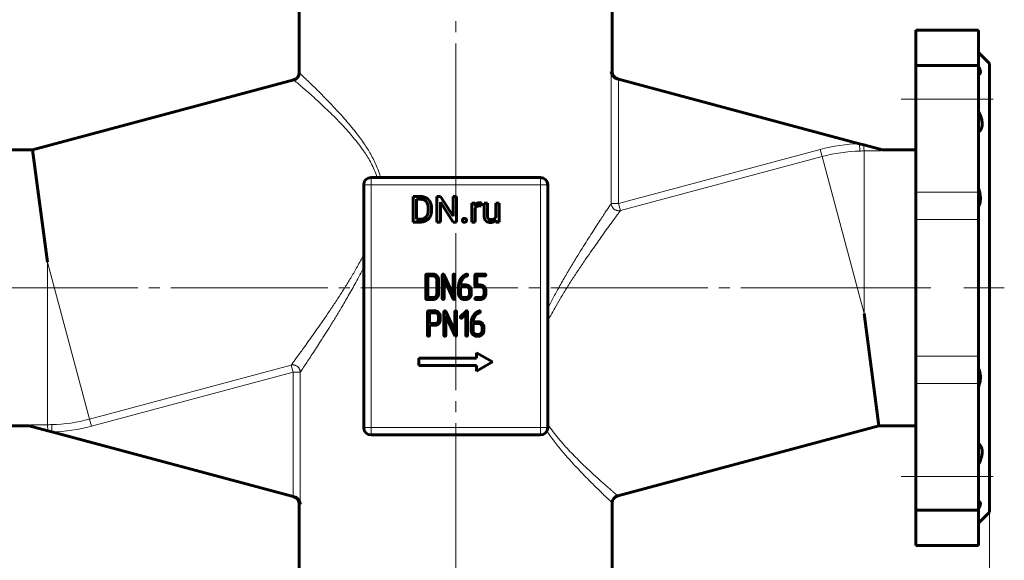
# Model space of a CAD drawing. Header units: millimetres. Extents: x 0 to 594, y 0 to 420.
# Tile 3 of 20: x 86 to 219, y 152 to 226. Entities that reach past the tile are written whole.
import ezdxf

# ---------------------------------------------------------------- set-up
doc = ezdxf.new("R2010")
doc.units = ezdxf.units.MM
for name, pattern in [('K5LT_AXLED', [25.807274, 21.307274, -1.5, 1.5, -1.5]), ('K5LT_BASIC', [0]), ('K5LT_THIN', [0])]:
    doc.linetypes.add(name, pattern=pattern)
doc.layers.add('Системный слой', color=7, linetype='Continuous')
doc.layers.add('Системный слой (1)', color=7, linetype='Continuous', true_color=0x6c6c6c)
doc.styles.add('KDIMTEXTSTYLE', font='txt', dxfattribs={"width": 0.96, "oblique": 15, "height": 5})
doc.styles.add('KTEXTSTYLE', font='txt', dxfattribs={"width": 0.96, "height": 5})
doc.dimstyles.new('KDIMSTYLE (0.50)', dxfattribs={"dimtxt": 5, "dimasz": 1, "dimexe": 2, "dimexo": 0, "dimgap": 1, "dimtad": 1, "dimlfac": 2, "dimtxsty": 'KDIMTEXTSTYLE', "dimsah": 1, "dimcen": 0, "dimdle": 1, "dimadec": 0, "dimazin": 0, "dimtfac": 0.667, "dimtmove": 0, "dimatfit": 3, "dimfxl": 1, "dimtvp": 1, "dimtolj": 1, "dimtzin": 0, "dimarcsym": 0})

# ---------------------------------------------------------------- blocks, each defined once
blk = doc.blocks.new('U3')
at = {"layer": 'Системный слой (1)', "color": 143, "linetype": 'K5LT_BASIC', "lineweight": 60, "true_color": 0x33acca}
for p, q in [((123.48, 218.62), (123.48, 233.39)), ((123.48, 133.29), (123.48, 160.04))]:
    blk.add_line(p, q, dxfattribs=at)
blk = doc.blocks.new('U4')
at = {"layer": 'Системный слой (1)', "color": 143, "linetype": 'K5LT_BASIC', "lineweight": 60, "true_color": 0x33acca}
for p, q in [((165.98, 218.75), (165.98, 233.39)), ((165.98, 133.29), (165.98, 160.17))]:
    blk.add_line(p, q, dxfattribs=at)
blk = doc.blocks.new('D3')
at = {"layer": 'Системный слой (1)'}
for points in [[(62.1, 184.39), (61.44, 189.39), (60.78, 184.39), (61.44, 184.89)], [(61.44, 106.89), (62.1, 111.89), (61.44, 111.39), (60.78, 111.89)]]:
    blk.add_hatch(color=7, dxfattribs=at).paths.add_polyline_path(points)
at = {"layer": 'Системный слой (1)', "color": 7, "linetype": 'K5LT_THIN', "lineweight": 18, "true_color": 0xffffff}
for p, q in [((72.23, 189.39), (59.44, 189.39)), ((60.78, 184.39), (61.44, 189.39)), ((61.44, 189.39), (62.1, 184.39)), ((61.44, 106.89), (61.44, 189.39)), ((61.44, 184.89), (60.78, 184.39)), ((62.1, 184.39), (61.44, 184.89)), ((61.44, 106.89), (60.78, 111.89)), ((60.78, 111.89), (61.44, 111.39)), ((61.44, 111.39), (62.1, 111.89)), ((62.1, 111.89), (61.44, 106.89)), ((98.48, 106.89), (59.44, 106.89))]:
    blk.add_line(p, q, dxfattribs=at)
blk.add_wipeout([(60.44, 143.13), (53.06, 143.13), (53.06, 152.75), (60.44, 152.75)]).dxf.layer = 'Системный слой (1)'
at = {"layer": 'Системный слой (1)', "color": 7, "insert": (53.86, 143.13), "char_height": 5, "attachment_point": 1, "rotation": 90, "style": 'KTEXTSTYLE'}
blk.add_mtext('\\fArial|b0|c204|p34;\\H5.0;\\W1.000;\\Q15;\\fGOST Type AU|b0|i0|c204|p34;\\Q15;\\W0.960;165', dxfattribs=at)
blk = doc.blocks.new('KDIMARROW_01')
at = {"layer": 'Системный слой'}
blk.add_hatch(color=0, dxfattribs=at).paths.add_polyline_path([(0, 0), (-5, 0.66), (-4.5, 0), (-5, -0.66)])
at = {"layer": 'Системный слой', "color": 0, "linetype": 'K5LT_THIN', "lineweight": 18}
for p, q in [((-4.5, 0), (-5, 0.66)), ((-5, 0.66), (0, 0)), ((0, 0), (-5, -0.66)), ((-5, -0.66), (-4.5, 0))]:
    blk.add_line(p, q, dxfattribs=at)
at = {"layer": 'Системный слой (1)', "color": 0, "linetype": 'K5LT_THIN', "lineweight": 18}
blk.add_line((327.78, 189.39), (327.28, 189.39), dxfattribs=at)
blk = doc.blocks.new('D4')
at = {"layer": 'Системный слой (1)'}
for points in [[(62.1, 241.89), (61.44, 246.89), (60.78, 241.89), (61.44, 242.39)], [(61.44, 189.39), (62.1, 194.39), (61.44, 193.89), (60.78, 194.39)]]:
    blk.add_hatch(color=7, dxfattribs=at).paths.add_polyline_path(points)
at = {"layer": 'Системный слой (1)', "color": 7, "linetype": 'K5LT_THIN', "lineweight": 18, "true_color": 0xffffff}
for p, q in [((139.03, 246.89), (59.44, 246.89)), ((60.78, 241.89), (61.44, 246.89)), ((61.44, 246.89), (62.1, 241.89)), ((61.44, 246.89), (61.44, 189.39)), ((61.44, 242.39), (60.78, 241.89)), ((62.1, 241.89), (61.44, 242.39)), ((61.44, 189.39), (60.78, 194.39)), ((60.78, 194.39), (61.44, 193.89)), ((61.44, 193.89), (62.1, 194.39)), ((62.1, 194.39), (61.44, 189.39)), ((72.23, 189.39), (59.44, 189.39))]:
    blk.add_line(p, q, dxfattribs=at)
blk.add_wipeout([(60.44, 213.73), (53.06, 213.73), (53.06, 222.21), (60.44, 222.21)]).dxf.layer = 'Системный слой (1)'
at = {"layer": 'Системный слой (1)', "color": 7, "insert": (53.86, 213.73), "char_height": 5, "attachment_point": 1, "rotation": 90, "style": 'KTEXTSTYLE'}
blk.add_mtext('\\fArial|b0|c204|p34;\\H5.0;\\W1.000;\\Q15;\\fGOST Type AU|b0|i0|c204|p34;\\Q15;\\W0.960;115', dxfattribs=at)
blk = doc.blocks.new('D5')
at = {"layer": 'Системный слой (1)'}
for points in [[(76.73, 74.63), (77.23, 75.29), (72.23, 74.63), (77.23, 73.97)], [(217.23, 74.63), (212.23, 75.29), (212.73, 74.63), (212.23, 73.97)]]:
    blk.add_hatch(color=7, dxfattribs=at).paths.add_polyline_path(points)
at = {"layer": 'Системный слой (1)', "color": 7, "linetype": 'K5LT_THIN', "lineweight": 18, "true_color": 0xffffff}
for p, q in [((72.23, 158.89), (72.23, 72.63)), ((217.23, 158.89), (217.23, 72.63)), ((72.23, 74.63), (77.23, 75.29)), ((77.23, 75.29), (76.73, 74.63)), ((212.73, 74.63), (212.23, 75.29)), ((212.23, 75.29), (217.23, 74.63)), ((77.23, 73.97), (72.23, 74.63)), ((72.23, 74.63), (217.23, 74.63)), ((76.73, 74.63), (77.23, 73.97)), ((217.23, 74.63), (212.23, 73.97)), ((212.23, 73.97), (212.73, 74.63))]:
    blk.add_line(p, q, dxfattribs=at)
blk.add_wipeout([(139.06, 75.63), (139.06, 83.01), (149.95, 83.01), (149.95, 75.63)]).dxf.layer = 'Системный слой (1)'
at = {"layer": 'Системный слой (1)', "color": 7, "insert": (139.06, 82.22), "char_height": 5, "attachment_point": 1, "style": 'KTEXTSTYLE'}
blk.add_mtext('\\fArial|b0|c204|p34;\\H5.0;\\W1.000;\\Q15;\\fGOST Type AU|b0|i0|c204|p34;\\Q15;\\W0.960;290', dxfattribs=at)
blk = doc.blocks.new('D6')
at = {"layer": 'Системный слой (1)'}
for points in [[(44.11, 279.39), (43.45, 284.39), (42.79, 279.39), (43.45, 279.89)], [(43.45, 189.39), (44.11, 194.39), (43.45, 193.89), (42.79, 194.39)]]:
    blk.add_hatch(color=7, dxfattribs=at).paths.add_polyline_path(points)
at = {"layer": 'Системный слой (1)', "color": 7, "linetype": 'K5LT_THIN', "lineweight": 18, "true_color": 0xffffff}
for p, q in [((143.23, 284.39), (41.45, 284.39)), ((42.79, 279.39), (43.45, 284.39)), ((43.45, 284.39), (44.11, 279.39)), ((43.45, 189.39), (43.45, 284.39)), ((43.45, 279.89), (42.79, 279.39)), ((44.11, 279.39), (43.45, 279.89)), ((43.45, 189.39), (42.79, 194.39)), ((42.79, 194.39), (43.45, 193.89)), ((43.45, 193.89), (44.11, 194.39)), ((44.11, 194.39), (43.45, 189.39)), ((72.23, 189.39), (41.45, 189.39))]:
    blk.add_line(p, q, dxfattribs=at)
blk.add_wipeout([(42.45, 231.75), (35.06, 231.75), (35.06, 241.63), (42.45, 241.63)]).dxf.layer = 'Системный слой (1)'
at = {"layer": 'Системный слой (1)', "color": 7, "insert": (35.86, 231.75), "char_height": 5, "attachment_point": 1, "rotation": 90, "style": 'KTEXTSTYLE'}
blk.add_mtext('\\fArial|b0|c204|p34;\\H5.0;\\W1.000;\\Q15;\\fGOST Type AU|b0|i0|c204|p34;\\Q15;\\W0.960;190', dxfattribs=at)

msp = doc.modelspace()

# ---------------------------------------------------------------- linework, layer by layer
at = {"layer": 'Системный слой (1)', "color": 30, "linetype": 'K5LT_AXLED', "lineweight": 18, "true_color": 0xff8000}
for p, q in [((144.733, 123.894), (144.733, 245.6031)), ((217.733, 215.0266), (205.233, 215.0266)), ((80.233, 189.394), (209.233, 189.394)), ((198.1938, 189.394), (209.233, 189.394)), ((213.733, 189.394), (219.233, 189.394)), ((217.733, 163.7614), (205.233, 163.7614))]:
    msp.add_line(p, q, dxfattribs=at)
at = {"layer": 'Системный слой (1)', "color": 143, "linetype": 'K5LT_BASIC', "lineweight": 60, "true_color": 0x33acca}
for p, q in [((207.233, 224.394), (207.233, 219.6274)), ((215.733, 224.394), (207.233, 224.394)), ((215.733, 224.394), (215.733, 219.6274)), ((215.733, 221.394), (217.233, 219.894)), ((215.733, 219.6274), (207.233, 219.6274)), ((207.233, 219.6274), (207.233, 202.3844)), ((215.733, 219.6274), (215.733, 202.3844)), ((217.233, 219.894), (217.233, 158.894)), ((87.2645, 208.144), (122.7418, 217.6501)), ((166.8421, 217.7504), (166.6726, 217.7958)), ((199.5846, 208.9771), (166.8421, 217.7504)), ((199.5846, 208.9771), (200.1505, 208.8254)), ((200.1505, 208.8254), (202.6938, 208.144)), ((82.233, 208.144), (87.2645, 208.144)), ((87.2645, 208.144), (89.2722, 192.894)), ((202.6938, 208.144), (202.6938, 208.048)), ((202.6938, 208.144), (207.233, 208.144)), ((132.233, 203.394), (132.233, 170.394)), ((156.233, 204.394), (133.233, 204.394)), ((157.233, 170.394), (157.233, 203.394)), ((207.233, 202.3844), (207.233, 198.6728)), ((215.733, 198.6728), (215.733, 202.3844)), ((139.9172, 201.8114), (138.9325, 201.8114)), ((138.9325, 201.8114), (138.9325, 198.3315)), ((139.9172, 201.4337), (139.3937, 201.4337)), ((139.3937, 201.4337), (139.3937, 198.7067)), ((142.6349, 201.8114), (142.1736, 201.8114)), ((142.1736, 201.8114), (142.1736, 198.3315)), ((144.3939, 199.1202), (142.6349, 201.8114)), ((142.6349, 201.0155), (144.3868, 198.3315)), ((142.6349, 198.3315), (142.6349, 201.0155)), ((144.8505, 201.8114), (144.3939, 201.8114)), ((144.3939, 201.8114), (144.3939, 199.1202)), ((144.8505, 198.3315), (144.8505, 201.8114)), ((147.3523, 200.9175), (146.9221, 200.9175)), ((146.9221, 200.9175), (146.9221, 198.3315)), ((147.361, 200.6218), (147.3523, 200.9175)), ((148.1697, 200.5208), (148.1721, 200.9318)), ((148.5794, 200.9175), (148.5794, 199.2492)), ((149.0216, 200.9175), (148.5794, 200.9175)), ((149.0216, 199.2445), (149.0216, 200.9175)), ((150.1712, 200.9175), (150.1712, 199.0358)), ((150.6157, 200.9175), (150.1712, 200.9175)), ((150.6157, 198.3315), (150.6157, 200.9175)), ((140.9951, 199.9663), (140.9951, 200.179)), ((141.4515, 199.9663), (141.4515, 200.1742)), ((147.3643, 198.3315), (147.3643, 200.1686)), ((138.9325, 198.3315), (139.8741, 198.3315)), ((139.3937, 198.7067), (139.8741, 198.7067)), ((142.1736, 198.3315), (142.6349, 198.3315)), ((144.3868, 198.3315), (144.8505, 198.3315)), ((146.9221, 198.3315), (147.3643, 198.3315)), ((150.1835, 198.5873), (150.1927, 198.3315)), ((150.1927, 198.3315), (150.6157, 198.3315)), ((207.233, 180.1151), (207.233, 198.6728)), ((215.733, 180.1151), (215.733, 198.6728)), ((141.6538, 191.2551), (140.7944, 191.2551)), ((146.2286, 191.2577), (146.1771, 191.2479)), ((148.6889, 191.2551), (147.4619, 191.2551)), ((140.6717, 191.1323), (140.6717, 187.9409)), ((141.6536, 191.009), (140.9177, 191.009)), ((140.9177, 191.009), (140.9177, 188.0642)), ((142.1467, 188.555), (142.1467, 190.5182)), ((142.3928, 188.5546), (142.3928, 190.5186)), ((142.8942, 191.1326), (142.8942, 187.9409)), ((144.3692, 188.4981), (143.1273, 191.1842)), ((143.1402, 190.5747), (144.3818, 187.8893)), ((143.1402, 187.9409), (143.1402, 190.5747)), ((144.3692, 191.1326), (144.3692, 188.4981)), ((144.6153, 187.9409), (144.6153, 191.1326)), ((146.0605, 190.9212), (146.164, 190.9752)), ((146.164, 190.9752), (146.2182, 190.9998)), ((146.2182, 190.9998), (146.2651, 191.017)), ((147.3392, 191.1323), (147.3392, 189.6567)), ((147.5852, 191.009), (148.6889, 191.009)), ((147.5852, 189.78), (147.5852, 191.009)), ((145.1167, 189.6472), (145.1167, 188.5547)), ((146.0965, 189.7813), (145.3627, 189.7813)), ((146.0985, 189.5353), (145.3627, 189.5353)), ((145.3627, 189.5353), (145.3627, 188.5546)), ((146.5891, 188.5546), (146.5891, 189.0449)), ((146.8351, 188.5543), (146.8351, 189.0451)), ((147.4618, 189.5339), (148.0774, 189.5339)), ((148.0782, 189.78), (147.5852, 189.78)), ((148.5655, 189.0457), (148.5655, 188.5549)), ((148.8116, 188.5548), (148.8116, 189.0458)), ((140.7944, 187.8181), (141.6538, 187.8181)), ((140.9177, 188.0642), (141.6536, 188.0642)), ((144.3818, 187.8893), (144.4309, 187.8329)), ((144.4309, 187.8329), (144.4923, 187.8181)), ((145.8532, 187.8181), (146.0986, 187.8181)), ((145.8533, 188.0642), (146.0985, 188.0642)), ((148.0774, 188.0642), (147.4618, 188.0642)), ((147.4619, 187.8181), (148.0778, 187.8181)), ((140.9032, 186.1346), (140.9032, 182.9481)), ((141.8881, 186.2573), (141.0263, 186.2573)), ((141.8852, 186.0113), (141.1492, 186.0113)), ((141.1492, 186.0113), (141.1492, 184.5442)), ((143.1257, 186.1376), (143.1257, 182.9458)), ((144.6007, 183.503), (143.3588, 186.1891)), ((144.6007, 186.1376), (144.6007, 183.503)), ((144.8468, 182.9458), (144.8468, 186.1376)), ((146.1212, 186.2233), (145.3876, 185.4865)), ((146.3298, 182.9455), (146.3298, 186.1374)), ((147.7736, 185.9261), (147.8772, 185.9801)), ((147.8772, 185.9801), (147.9314, 186.0047)), ((147.9418, 186.2626), (147.8902, 186.2528)), ((147.9314, 186.0047), (147.9783, 186.0219)), ((200.1938, 185.894), (202.2015, 170.644)), ((142.3782, 185.0299), (142.3782, 185.5231)), ((142.612, 185.6779), (142.5751, 185.8081)), ((142.6243, 185.5994), (142.612, 185.6779)), ((142.6243, 185.0298), (142.6243, 185.5994)), ((143.3717, 185.5796), (144.6133, 182.8942)), ((143.3717, 182.9458), (143.3717, 185.5796)), ((145.5592, 185.3145), (146.0837, 185.8423)), ((146.0837, 185.8423), (146.0837, 182.9455)), ((146.8298, 184.6521), (146.8298, 183.5596)), ((147.8097, 184.7863), (147.0759, 184.7863)), ((141.1492, 184.5442), (141.8852, 184.5442)), ((141.1492, 182.9481), (141.1492, 184.2981)), ((141.1492, 184.2981), (141.8855, 184.2981)), ((147.0759, 184.5402), (147.0759, 183.5595)), ((147.8117, 184.5402), (147.0759, 184.5402)), ((148.3023, 183.5595), (148.3023, 184.0498)), ((148.5483, 183.5593), (148.5483, 184.0501)), ((144.6133, 182.8942), (144.6624, 182.8378)), ((144.6624, 182.8378), (144.7238, 182.8231)), ((147.5663, 182.8231), (147.8118, 182.8231)), ((147.5664, 183.0691), (147.8117, 183.0691)), ((147.568, 180.574), (147.568, 179.824)), ((149.733, 179.324), (147.568, 180.574)), ((139.733, 179.824), (139.733, 178.824)), ((147.568, 179.824), (139.733, 179.824)), ((147.568, 178.074), (149.733, 179.324)), ((207.233, 180.1151), (207.233, 176.4036)), ((215.733, 176.4036), (215.733, 180.1151)), ((139.733, 178.824), (147.568, 178.824)), ((147.568, 178.824), (147.568, 178.074)), ((207.233, 176.4036), (207.233, 159.1605)), ((215.733, 176.4036), (215.733, 159.1605)), ((82.233, 170.644), (86.7722, 170.644)), ((86.7722, 170.644), (86.7722, 170.74)), ((86.7722, 170.644), (89.3155, 169.9625)), ((89.3155, 169.9625), (89.8814, 169.8109)), ((166.7242, 161.1379), (202.2015, 170.644)), ((202.2015, 170.644), (207.233, 170.644)), ((89.8814, 169.8109), (122.6239, 161.0375)), ((133.233, 169.394), (156.233, 169.394)), ((122.6239, 161.0375), (122.7934, 160.9921)), ((207.233, 159.1605), (207.233, 154.394)), ((215.733, 159.1605), (207.233, 159.1605)), ((215.733, 159.1605), (215.733, 154.394)), ((215.733, 157.394), (217.233, 158.894)), ((215.733, 154.394), (207.233, 154.394))]:
    msp.add_line(p, q, dxfattribs=at)
at = {"layer": 'Системный слой (1)', "color": 7, "linetype": 'K5LT_THIN', "lineweight": 18, "true_color": 0xffffff}
for p, q in [((165.8485, 200.8631), (165.8485, 218.7857)), ((165.8485, 218.7857), (165.983, 218.7479)), ((166.8421, 200.8631), (166.8421, 217.7504)), ((199.6108, 207.9855), (199.5846, 208.9771)), ((166.8421, 200.8631), (194.2174, 208.1983)), ((194.4741, 207.2401), (194.2174, 208.1983)), ((200.1938, 207.9949), (200.1938, 185.894)), ((167.0989, 199.905), (194.4741, 207.2401)), ((194.4741, 207.2401), (200.1938, 185.894)), ((133.233, 203.394), (132.233, 203.394)), ((133.233, 204.394), (133.233, 203.394)), ((156.233, 203.394), (133.233, 203.394)), ((133.233, 203.394), (133.233, 170.394)), ((156.233, 203.394), (156.233, 204.394)), ((156.233, 170.394), (156.233, 203.394)), ((157.233, 203.394), (156.233, 203.394)), ((215.733, 202.3844), (207.233, 202.3844)), ((165.8485, 200.8631), (166.8421, 200.8631)), ((167.0989, 199.905), (166.8421, 200.8631)), ((215.733, 198.6728), (207.233, 198.6728)), ((89.2722, 192.894), (89.2722, 170.7931)), ((89.2722, 192.894), (94.9919, 171.5478)), ((215.733, 180.1151), (207.233, 180.1151)), ((94.9919, 171.5478), (122.3672, 178.883)), ((95.2487, 170.5897), (122.6239, 177.9248)), ((122.3672, 178.883), (122.6239, 177.9248)), ((122.6239, 161.0375), (122.6239, 177.9248)), ((123.6176, 177.9248), (122.6239, 177.9248)), ((123.6176, 160.0023), (123.6176, 177.9248)), ((215.733, 176.4036), (207.233, 176.4036)), ((94.9919, 171.5478), (95.2487, 170.5897)), ((89.8552, 170.8025), (89.8814, 169.8109)), ((132.233, 170.394), (133.233, 170.394)), ((133.233, 170.394), (133.233, 169.394)), ((133.233, 170.394), (156.233, 170.394)), ((156.233, 169.394), (156.233, 170.394)), ((156.233, 170.394), (157.233, 170.394)), ((123.483, 160.04), (123.6176, 160.0023))]:
    msp.add_line(p, q, dxfattribs=at)
at = {"layer": 'Системный слой (1)', "color": 143, "linetype": 'K5LT_BASIC', "lineweight": 60, "true_color": 0x33acca}
for centre, start, end in [((122.483, 218.616), 285, 0), ((166.983, 218.7479), 180, 255), ((133.233, 203.394), 90, 180), ((156.233, 203.394), 0, 90), ((133.233, 170.394), 180, 270), ((156.233, 170.394), 270, 0), ((122.483, 160.04), 0, 75), ((166.983, 160.1719), 105, 180)]:
    msp.add_arc(centre, 1, start, end, dxfattribs=at)
at = {"layer": 'Системный слой (1)', "color": 7, "linetype": 'K5LT_THIN', "lineweight": 18, "true_color": 0xffffff}
for centre, radius, start, end in [((200.1938, 185.894), 23.0911, 91.511676, 105), ((200.1938, 185.894), 22.0992, 91.511676, 105), ((89.2722, 192.894), 22.0992, 271.511676, 285), ((89.2722, 192.894), 23.0911, 271.511676, 285)]:
    msp.add_arc(centre, radius, start, end, dxfattribs=at)
for centre, major_axis in [((200.1938, 208.9869), (0.0057, -1)), ((89.2722, 169.8011), (-0.0057, 1))]:
    msp.add_ellipse(centre, major_axis=major_axis, ratio=0.0447654, start_param=4.87430522, end_param=6.15685331, dxfattribs=at)
at = {"layer": 'Системный слой (1)', "color": 143, "linetype": 'K5LT_BASIC', "lineweight": 60, "true_color": 0x33acca}
for points, degree, knots in [([(215.733, 219.4619), (215.7809, 219.373), (215.8569, 219.2182), (215.9317, 219.0221), (215.9736, 218.8616), (215.9878, 218.7239), (215.9742, 218.6121), (215.938, 218.5279), (215.8686, 218.4472), (215.7927, 218.412), (215.733, 218.3986)], 3, [0, 0, 0, 0, 1.66303359, 3.00464898, 4.20191226, 5.49959945, 6.77582896, 7.88117014, 8.93428229, 11, 11, 11, 11]), ([(166.6726, 217.7958), (166.6063, 217.8136), (166.4941, 217.8564), (166.379, 217.9232), (166.287, 217.9884), (166.2176, 218.0471), (166.1325, 218.1341), (166.0677, 218.2152), (166.0019, 218.3158), (165.9483, 218.4172), (165.8842, 218.5786), (165.8573, 218.7025), (165.8485, 218.7857)], 3, [0, 0, 0, 0, 1.63829792, 2.93597326, 3.39402244, 4.60542326, 5.3952613, 6.79348122, 7.59544948, 8.95662882, 10.27461422, 13, 13, 13, 13]), ([(215.733, 210.5689), (215.8005, 210.6179), (215.9164, 210.7219), (216.0398, 210.8905), (216.1205, 211.0502), (216.1742, 211.2008), (216.214, 211.375), (216.2348, 211.5723), (216.2329, 211.8045), (216.2029, 212.0691), (216.1355, 212.3811), (216.016, 212.7595), (215.8731, 213.1012), (215.7658, 213.3214), (215.733, 213.3861)], 3, [0, 0, 0, 0, 1.66211683, 3.0819148, 4.03461541, 4.98383758, 5.92082212, 7.04594972, 8.12649948, 9.36101503, 10.73688238, 12.26055484, 14.19373887, 15, 15, 15, 15]), ([(215.733, 202.9118), (215.7809, 202.7752), (215.8569, 202.5253), (215.9231, 202.2138), (215.9601, 201.9615), (215.9799, 201.7433), (215.9858, 201.4944), (215.9727, 201.2414), (215.938, 200.9903), (215.8801, 200.7336), (215.8096, 200.5211), (215.7531, 200.3885), (215.733, 200.3448)], 3, [0, 0, 0, 0, 1.96540333, 3.5509488, 4.39441728, 5.53916454, 6.66583497, 8.00779787, 9.31411017, 10.55869725, 12.17694603, 13, 13, 13, 13]), ([(147.614, 200.8757), (147.4622, 200.786), (147.3626, 200.6245), (147.361, 200.6218)], 2, [0, 0, 0, 1.96730614, 2, 2, 2]), ([(215.733, 178.4432), (215.7809, 178.339), (215.8569, 178.1402), (215.9231, 177.8732), (215.9601, 177.6457), (215.9799, 177.4408), (215.9858, 177.1959), (215.9727, 176.9341), (215.938, 176.6597), (215.8801, 176.3641), (215.8096, 176.1042), (215.7531, 175.9334), (215.733, 175.8761)], 3, [0, 0, 0, 0, 1.96540333, 3.5509488, 4.39441728, 5.53916454, 6.66583497, 8.00779787, 9.31411017, 10.55869725, 12.17694603, 13, 13, 13, 13]), ([(215.733, 165.4018), (215.8102, 165.5542), (215.9424, 165.8407), (216.0655, 166.1796), (216.1449, 166.4551), (216.1961, 166.6853), (216.2289, 166.9334), (216.2365, 167.1595), (216.2205, 167.3746), (216.1794, 167.5758), (216.1084, 167.7709), (215.993, 167.9745), (215.8599, 168.1206), (215.7591, 168.2001), (215.733, 168.2191)], 3, [0, 0, 0, 0, 1.89902694, 3.55672245, 4.27325196, 5.4550894, 6.60038855, 7.6993636, 8.75391571, 9.95808865, 11.12185696, 12.44647937, 14.35799908, 15, 15, 15, 15]), ([(122.7934, 160.9921), (122.8598, 160.9744), (122.972, 160.9316), (123.087, 160.8648), (123.179, 160.7996), (123.2484, 160.7409), (123.3336, 160.6539), (123.3983, 160.5727), (123.4641, 160.4721), (123.5178, 160.3708), (123.5818, 160.2093), (123.6087, 160.0854), (123.6176, 160.0023)], 3, [0, 0, 0, 0, 1.63829792, 2.93597326, 3.39402244, 4.60542326, 5.3952613, 6.79348122, 7.59544948, 8.95662882, 10.27461422, 13, 13, 13, 13]), ([(215.733, 160.3894), (215.7747, 160.38), (215.8461, 160.3527), (215.9166, 160.2907), (215.9583, 160.2182), (215.9816, 160.134), (215.9861, 160.0204), (215.9629, 159.8745), (215.9216, 159.7407), (215.8637, 159.5904), (215.8064, 159.4655), (215.7493, 159.3562), (215.733, 159.326)], 3, [0, 0, 0, 0, 1.70968789, 3.27608726, 4.39441728, 5.53916454, 6.94004692, 8.53515999, 10.04503879, 10.55869725, 12.334129, 13, 13, 13, 13])]:
    msp.add_open_spline(points, degree=degree, knots=knots, dxfattribs=at)
at = {"layer": 'Системный слой (1)', "color": 7, "linetype": 'K5LT_THIN', "lineweight": 18, "true_color": 0xffffff}
for points, knots in [([(123.483, 218.616), (123.4831, 218.616), (123.5406, 218.5619), (123.7759, 218.3401), (124.124, 218.0102), (124.5854, 217.5699), (125.1805, 216.996), (125.9007, 216.2914), (126.7249, 215.4692), (127.6152, 214.5579), (128.5209, 213.6), (129.4003, 212.6318), (130.2256, 211.6788), (130.9716, 210.7672), (131.6204, 209.922), (132.1678, 209.1577), (132.6411, 208.4466), (133.084, 207.725), (133.5041, 206.9668), (133.903, 206.1446), (134.207, 205.4015), (134.4095, 204.8077), (134.4985, 204.5087), (134.5308, 204.394)], [0, 0, 0, 0, 1.67430679, 3.18111082, 4.5422623, 5.986344, 7.48980264, 9.04392453, 10.62943199, 12.1968285, 13.69255101, 15.07296002, 16.34564896, 17.50744066, 18.50719408, 19.36439571, 20.11176569, 20.8296672, 21.63219538, 22.4027751, 23.20739041, 23.69731249, 24, 24, 24, 24]), ([(122.7418, 217.6501), (122.7419, 217.6501), (122.8008, 217.5997), (123.0414, 217.3932), (123.3974, 217.0863), (123.8689, 216.6768), (124.4781, 216.142), (125.216, 215.4846), (126.063, 214.715), (126.9789, 213.8607), (127.9104, 212.9623), (128.8119, 212.0567), (129.6553, 211.1674), (130.4408, 210.2905), (131.1535, 209.4393), (131.7886, 208.6177), (132.328, 207.8538), (132.8099, 207.099), (133.2582, 206.3068), (133.6908, 205.4015), (133.9355, 204.7455), (134.0453, 204.394)], [0, 0, 0, 0, 1.53742029, 2.92158316, 4.16829163, 5.49436758, 6.87286168, 8.30346174, 9.76223955, 11.20976841, 12.58990716, 13.85753892, 15.02103062, 16.08528818, 17.09967214, 17.99620687, 18.80858601, 19.50624202, 20.27568214, 21.09674561, 22, 22, 22, 22]), ([(200.1938, 207.9949), (200.4295, 207.9961), (200.8316, 207.9995), (201.3667, 208.0075), (201.7712, 208.0158), (202.0554, 208.0233), (202.2463, 208.0294), (202.368, 208.0336), (202.4781, 208.0379), (202.5857, 208.0426), (202.657, 208.046), (202.6938, 208.048)], [0, 0, 0, 0, 3.4098216, 5.8104995, 7.7196276, 9.23566429, 9.89731428, 10.45972082, 10.98229438, 11.47377707, 12, 12, 12, 12]), ([(165.8485, 200.8631), (165.7817, 200.7627), (165.6157, 200.5128), (165.2798, 200.0057), (164.9016, 199.4322), (164.4633, 198.7642), (163.9585, 197.99), (163.3897, 197.1107), (162.762, 196.1307), (162.0644, 195.0278), (161.2991, 193.7983), (160.4936, 192.4764), (159.6399, 191.037), (158.7934, 189.5573), (157.9762, 188.0582), (157.4719, 187.0769), (157.233, 186.5936)], [0, 0, 0, 0, 1.31744904, 2.41202573, 3.41158054, 4.44764755, 5.55750915, 6.64917048, 7.79808972, 9.02297057, 10.30993174, 11.66370219, 12.986862, 14.45383613, 15.76531005, 17, 17, 17, 17]), ([(167.0989, 199.905), (167.0527, 199.8935), (166.9685, 199.879), (166.8378, 199.8736), (166.7074, 199.8843), (166.5664, 199.916), (166.4211, 199.9718), (166.2885, 200.0486), (166.1753, 200.1393), (166.0893, 200.2287), (166.0129, 200.3292), (165.9493, 200.4385), (165.8995, 200.5592), (165.8611, 200.6993), (165.8496, 200.8009), (165.8485, 200.8631)], [0, 0, 0, 0, 1.27369821, 2.27493875, 3.48065148, 4.74653093, 6.09955132, 7.59065836, 8.78757827, 9.92954713, 10.86876252, 12.12980909, 13.27849123, 14.33473368, 16, 16, 16, 16]), ([(167.0989, 199.905), (167.0276, 199.8079), (166.8503, 199.5666), (166.4618, 199.0356), (165.9758, 198.3685), (165.351, 197.5053), (164.6721, 196.5591), (163.9534, 195.5468), (163.2192, 194.5006), (162.4117, 193.3323), (161.5461, 192.055), (160.6507, 190.6994), (159.7597, 189.3047), (158.9294, 187.9486), (158.2217, 186.7317), (157.6686, 185.7259), (157.3621, 185.1382), (157.233, 184.8837)], [0, 0, 0, 0, 1.31364369, 2.39996481, 3.6773074, 4.97176416, 6.37734465, 7.50496417, 8.71658724, 10.00191589, 11.33063649, 12.70111532, 14.05561674, 15.3476608, 16.47845246, 17.34672078, 18, 18, 18, 18]), ([(132.233, 193.9042), (131.953, 193.3522), (131.404, 192.3317), (130.5743, 190.9023), (129.7545, 189.5614), (128.8966, 188.2139), (128.0026, 186.8564), (127.1135, 185.5419), (126.2763, 184.3296), (125.5099, 183.2371), (124.8153, 182.259), (124.2047, 181.4076), (123.6622, 180.6566), (123.2127, 180.0382), (122.8492, 179.5403), (122.6047, 179.2066), (122.4543, 179.0016), (122.3908, 178.9152), (122.3672, 178.883)], [0, 0, 0, 0, 1.49453694, 2.81591676, 4.07537244, 5.43349624, 6.90023756, 8.34277503, 9.74534909, 11.07793608, 12.332366, 13.57084263, 14.70055239, 15.87774301, 16.90494011, 17.89503152, 18.53885315, 19, 19, 19, 19]), ([(132.233, 192.1944), (131.8849, 191.49), (131.1908, 190.1623), (130.1604, 188.3249), (129.2159, 186.7166), (128.3549, 185.2954), (127.575, 184.0368), (126.8635, 182.9082), (126.2312, 181.9181), (125.6461, 181.0114), (125.0968, 180.1674), (124.6014, 179.4119), (124.2161, 178.8275), (123.9429, 178.4148), (123.7496, 178.1235), (123.6565, 177.9834), (123.6176, 177.9248)], [0, 0, 0, 0, 1.799416, 3.46939861, 5.00994783, 6.37273672, 7.68719866, 8.92098576, 10.06916517, 11.13173687, 12.30286774, 13.50741056, 14.61407099, 15.47811148, 16.22965637, 17, 17, 17, 17]), ([(122.3672, 178.883), (122.4134, 178.8944), (122.4975, 178.9089), (122.6282, 178.9144), (122.7587, 178.9036), (122.8997, 178.872), (123.0449, 178.8162), (123.1775, 178.7393), (123.2908, 178.6487), (123.3768, 178.5592), (123.4532, 178.4587), (123.5167, 178.3494), (123.5665, 178.2288), (123.6049, 178.0886), (123.6165, 177.987), (123.6176, 177.9248)], [0, 0, 0, 0, 1.27369821, 2.27493875, 3.48065148, 4.74653093, 6.09955132, 7.59065836, 8.78757827, 9.92954713, 10.86876252, 12.12980909, 13.27849123, 14.33473368, 16, 16, 16, 16]), ([(86.7722, 170.74), (86.8133, 170.7422), (86.8913, 170.7459), (87.0069, 170.7508), (87.1197, 170.7551), (87.2919, 170.761), (87.5502, 170.7686), (87.9288, 170.7773), (88.4055, 170.7854), (88.8649, 170.7905), (89.1656, 170.7925), (89.2722, 170.7931)], [0, 0, 0, 0, 0.58669792, 1.11421243, 1.65381803, 2.20309723, 3.58537626, 5.36472458, 7.65178567, 10.45820573, 12, 12, 12, 12]), ([(157.1106, 169.9146), (157.1514, 169.8543), (157.1922, 169.7941), (157.233, 169.7339), (157.603, 169.1954), (158.3409, 168.1993), (159.4341, 166.8756), (160.4472, 165.7294), (161.3746, 164.7298), (162.2191, 163.8509), (162.9808, 163.0787), (163.6588, 162.4052), (164.252, 161.825), (164.7592, 161.335), (165.1797, 160.9324), (165.5131, 160.6155), (165.7593, 160.3827), (165.9186, 160.2325), (165.9761, 160.1784), (165.983, 160.172), (165.983, 160.1719)], [0, 0, 0, 0, 1, 1, 1, 2.65601436, 4.20660899, 5.64877152, 7.01657572, 8.32654818, 9.58901751, 10.81112025, 11.99820726, 13.15469827, 14.28487633, 15.39277332, 16.48225887, 17.55672729, 18.62047813, 19, 19, 19, 19]), ([(157.233, 170.8065), (157.4612, 170.4736), (157.9368, 169.8219), (158.6864, 168.8932), (159.4591, 168.0065), (160.2402, 167.1631), (161.0145, 166.3662), (161.7699, 165.6181), (162.4952, 164.9218), (163.1813, 164.2793), (163.8202, 163.6931), (164.4057, 163.1647), (164.9325, 162.6958), (165.3961, 162.2875), (165.7936, 161.9404), (166.1225, 161.6553), (166.3814, 161.432), (166.5697, 161.2702), (166.6942, 161.1635), (166.7242, 161.1379), (166.7242, 161.1379)], [0, 0, 0, 0, 1.16808401, 2.35636572, 3.56085567, 4.77423331, 5.99142041, 7.20676065, 8.41577012, 9.61504833, 10.80171339, 11.9738534, 13.13046249, 14.27065841, 15.39481882, 16.50336282, 17.5970617, 18.67781397, 19.74697938, 21, 21, 21, 21])]:
    msp.add_open_spline(points, degree=3, knots=knots, dxfattribs=at)
for points in [[(199.6108, 207.9855), (199.8057, 207.9906), (200, 207.9938), (200.1938, 207.9949)], [(89.2722, 170.7931), (89.466, 170.7942), (89.6604, 170.7973), (89.8552, 170.8025)]]:
    msp.add_open_spline(points, degree=3, dxfattribs=at)
at = {"layer": 'Системный слой (1)', "color": 143, "linetype": 'K5LT_BASIC', "lineweight": 60, "true_color": 0x33acca}
for points in [[(141.4515, 200.1742), (141.4515, 200.5518), (141.2317, 201.1565), (140.823, 201.5843), (140.2589, 201.8114), (139.9172, 201.8114)], [(140.9951, 200.179), (140.9951, 200.4777), (140.8517, 200.9438), (140.5744, 201.2664), (140.1753, 201.4337), (139.9172, 201.4337)], [(147.9761, 200.9653), (147.7658, 200.9653), (147.614, 200.8757)], [(148.1721, 200.9318), (148.1482, 200.9438), (148.0239, 200.9653), (147.9761, 200.9653)], [(139.8741, 198.3315), (140.2374, 198.3315), (140.8182, 198.5585), (141.2317, 198.984), (141.4515, 199.5886), (141.4515, 199.9663)], [(139.8741, 198.7067), (140.247, 198.7067), (140.7441, 199.0198), (140.9951, 199.5862), (140.9951, 199.9663)], [(147.3643, 200.1686), (147.41, 200.2776), (147.4861, 200.3582)], [(147.4861, 200.3582), (147.5674, 200.4443), (147.6845, 200.4921)], [(147.6845, 200.4921), (147.8016, 200.5399), (147.9546, 200.5399)], [(147.9546, 200.5399), (148.0167, 200.5399), (148.1147, 200.5327), (148.1697, 200.5208)], [(145.7033, 198.7557), (145.6328, 198.678), (145.6328, 198.5657)], [(145.6328, 198.5657), (145.6328, 198.4558), (145.7033, 198.3793)], [(145.9077, 198.8334), (145.7738, 198.8334), (145.7033, 198.7557)], [(145.7033, 198.3793), (145.7738, 198.3028), (145.9077, 198.3028)], [(146.112, 198.7557), (146.0415, 198.8334), (145.9077, 198.8334)], [(145.9077, 198.3028), (146.0415, 198.3028), (146.112, 198.3793)], [(146.1825, 198.5657), (146.1825, 198.678), (146.112, 198.7557)], [(146.112, 198.3793), (146.1825, 198.4558), (146.1825, 198.5657)], [(148.5794, 199.2492), (148.5794, 198.9911), (148.7013, 198.6231), (148.926, 198.3936), (149.0825, 198.3386)], [(149.1686, 198.7772), (149.1004, 198.8429), (149.0216, 199.07), (149.0216, 199.2445)], [(149.0825, 198.3386), (149.2391, 198.2837), (149.4279, 198.2837)], [(149.4972, 198.6589), (149.4064, 198.6589), (149.2367, 198.7115), (149.1686, 198.7772)], [(149.4279, 198.2837), (149.7051, 198.2837), (149.8987, 198.3733)], [(149.9441, 198.7677), (149.7792, 198.6589), (149.4972, 198.6589)], [(149.8987, 198.3733), (150.0701, 198.4527), (150.1835, 198.5873)], [(150.1712, 199.0358), (150.0974, 198.8687), (149.9441, 198.7677)], [(140.7944, 191.2551), (140.6717, 191.2551), (140.6717, 191.1323)], [(142.1743, 191.0403), (141.9557, 191.2551), (141.6538, 191.2551)], [(143.0169, 191.2554), (142.9678, 191.2554), (142.931, 191.2137)], [(143.077, 191.2407), (143.0463, 191.2554), (143.0169, 191.2554)], [(143.1273, 191.1842), (143.1077, 191.2259), (143.077, 191.2407)], [(144.4923, 191.2554), (144.443, 191.2554), (144.4061, 191.2136)], [(144.5759, 191.2235), (144.5365, 191.2554), (144.4923, 191.2554)], [(146.1771, 191.2479), (145.6665, 191.0466), (145.3793, 190.585)], [(146.3108, 191.2184), (146.2777, 191.2577), (146.2286, 191.2577)], [(147.4619, 191.2551), (147.3392, 191.2551), (147.3392, 191.1323)], [(148.7723, 191.2157), (148.733, 191.2551), (148.6889, 191.2551)], [(142.002, 190.8642), (141.8573, 191.009), (141.6536, 191.009)], [(142.1467, 190.5182), (142.1467, 190.7194), (142.002, 190.8642)], [(142.3928, 190.5186), (142.3928, 190.8254), (142.1743, 191.0403)], [(142.931, 191.2137), (142.8942, 191.1719), (142.8942, 191.1326)], [(144.4061, 191.2136), (144.3692, 191.1719), (144.3692, 191.1326)], [(144.6153, 191.1326), (144.6153, 191.1916), (144.5759, 191.2235)], [(145.3793, 190.585), (145.1167, 190.1578), (145.1167, 189.6472)], [(145.3627, 189.7813), (145.3627, 189.941), (145.4293, 190.124)], [(145.4293, 190.124), (145.4959, 190.307), (145.5846, 190.4544)], [(145.5846, 190.4544), (145.7276, 190.6706), (145.878, 190.791)], [(145.878, 190.791), (145.9643, 190.8647), (146.0605, 190.9212)], [(146.2651, 191.017), (146.3119, 191.044), (146.328, 191.0698)], [(146.344, 191.13), (146.344, 191.1791), (146.3108, 191.2184)], [(146.328, 191.0698), (146.344, 191.0956), (146.344, 191.13)], [(148.6889, 191.009), (148.7478, 191.009), (148.7797, 191.0484)], [(148.8116, 191.132), (148.8116, 191.1763), (148.7723, 191.2157)], [(148.7797, 191.0484), (148.8116, 191.0877), (148.8116, 191.132)], [(146.6209, 189.5678), (146.4067, 189.7813), (146.0965, 189.7813)], [(146.4481, 189.3918), (146.307, 189.5353), (146.0985, 189.5353)], [(146.5891, 189.0449), (146.5891, 189.2484), (146.4481, 189.3918)], [(146.8351, 189.0451), (146.8351, 189.3543), (146.6209, 189.5678)], [(147.3392, 189.6567), (147.3392, 189.5339), (147.4618, 189.5339)], [(148.0774, 189.5339), (148.281, 189.5339), (148.4233, 189.3916)], [(148.5957, 189.5639), (148.3799, 189.78), (148.0782, 189.78)], [(148.4233, 189.3916), (148.5655, 189.2493), (148.5655, 189.0457)], [(148.8116, 189.0458), (148.8116, 189.3479), (148.5957, 189.5639)], [(140.6717, 187.9409), (140.6717, 187.8181), (140.7944, 187.8181)], [(141.6536, 188.0642), (141.8524, 188.0642), (141.9995, 188.2041)], [(141.6538, 187.8181), (141.9607, 187.8181), (142.1767, 188.0354)], [(141.9995, 188.2041), (142.1467, 188.3439), (142.1467, 188.555)], [(142.1767, 188.0354), (142.3928, 188.2527), (142.3928, 188.5546)], [(142.8942, 187.9409), (142.8942, 187.8771), (142.9311, 187.8476)], [(142.9311, 187.8476), (142.9951, 187.8181), (143.0172, 187.8181)], [(143.0172, 187.8181), (143.0713, 187.8181), (143.1058, 187.8476)], [(143.1058, 187.8476), (143.1402, 187.882), (143.1402, 187.9409)], [(144.4923, 187.8181), (144.539, 187.8181), (144.5784, 187.85)], [(144.5784, 187.85), (144.6153, 187.909), (144.6153, 187.9409)], [(145.1167, 188.5547), (145.1167, 188.2453), (145.3438, 188.0317)], [(145.3438, 188.0317), (145.5708, 187.8181), (145.8532, 187.8181)], [(145.3627, 188.5546), (145.3627, 188.356), (145.5111, 188.2101)], [(145.5111, 188.2101), (145.6595, 188.0642), (145.8533, 188.0642)], [(146.0985, 188.0642), (146.3046, 188.0642), (146.4468, 188.2064)], [(146.0986, 187.8181), (146.4055, 187.8181), (146.6203, 188.0329)], [(146.4468, 188.2064), (146.5891, 188.3486), (146.5891, 188.5546)], [(146.6203, 188.0329), (146.8351, 188.2476), (146.8351, 188.5543)], [(147.3698, 188.0162), (147.3392, 187.9682), (147.3392, 187.9412)], [(147.3392, 187.9412), (147.3392, 187.8919), (147.3711, 187.8526)], [(147.4618, 188.0642), (147.4005, 188.0642), (147.3698, 188.0162)], [(147.3711, 187.8526), (147.4054, 187.8181), (147.4619, 187.8181)], [(148.4233, 188.2065), (148.281, 188.0642), (148.0774, 188.0642)], [(148.0778, 187.8181), (148.3797, 187.8181), (148.5956, 188.0354)], [(148.5655, 188.5549), (148.5655, 188.3488), (148.4233, 188.2065)], [(148.5956, 188.0354), (148.8116, 188.2527), (148.8116, 188.5548)], [(141.0263, 186.2573), (140.9032, 186.2573), (140.9032, 186.1346)], [(142.2335, 185.8665), (142.0888, 186.0113), (141.8852, 186.0113)], [(142.4125, 186.0437), (142.1909, 186.2573), (141.8881, 186.2573)], [(142.5751, 185.8081), (142.5209, 185.9406), (142.4125, 186.0437)], [(143.1625, 186.2186), (143.1257, 186.1769), (143.1257, 186.1376)], [(143.2484, 186.2603), (143.1993, 186.2603), (143.1625, 186.2186)], [(143.3085, 186.2456), (143.2779, 186.2603), (143.2484, 186.2603)], [(143.3588, 186.1891), (143.3392, 186.2309), (143.3085, 186.2456)], [(144.6376, 186.2186), (144.6007, 186.1768), (144.6007, 186.1376)], [(144.7238, 186.2603), (144.6745, 186.2603), (144.6376, 186.2186)], [(144.8074, 186.2284), (144.7681, 186.2603), (144.7238, 186.2603)], [(144.8468, 186.1376), (144.8468, 186.1965), (144.8074, 186.2284)], [(146.2046, 186.2577), (146.1556, 186.2577), (146.1212, 186.2233)], [(146.2917, 186.2245), (146.2537, 186.2577), (146.2046, 186.2577)], [(146.3298, 186.1374), (146.3298, 186.1914), (146.2917, 186.2245)], [(147.8902, 186.2528), (147.3797, 186.0515), (147.0925, 185.5899)], [(147.5912, 185.7959), (147.6775, 185.8696), (147.7736, 185.9261)], [(148.024, 186.2233), (147.9909, 186.2626), (147.9418, 186.2626)], [(147.9783, 186.0219), (148.0251, 186.0489), (148.0411, 186.0747)], [(148.0572, 186.1349), (148.0572, 186.184), (148.024, 186.2233)], [(148.0411, 186.0747), (148.0572, 186.1005), (148.0572, 186.1349)], [(141.8852, 184.5442), (142.0839, 184.5442), (142.231, 184.684)], [(142.231, 184.684), (142.3782, 184.8239), (142.3782, 185.0299)], [(142.3782, 185.5231), (142.3782, 185.7218), (142.2335, 185.8665)], [(142.4095, 184.5129), (142.6243, 184.7278), (142.6243, 185.0298)], [(145.3876, 185.4865), (145.3508, 185.4226), (145.3508, 185.403)], [(145.3508, 185.403), (145.3508, 185.3514), (145.3876, 185.3145)], [(145.3876, 185.3145), (145.4244, 185.2777), (145.4758, 185.2777)], [(145.4758, 185.2777), (145.5224, 185.2777), (145.5592, 185.3145)], [(147.0925, 185.5899), (146.8298, 185.1628), (146.8298, 184.6521)], [(147.0759, 184.7863), (147.0759, 184.9459), (147.1425, 185.129)], [(147.1425, 185.129), (147.209, 185.312), (147.2978, 185.4594)], [(147.2978, 185.4594), (147.4408, 185.6755), (147.5912, 185.7959)], [(148.3341, 184.5728), (148.1199, 184.7863), (147.8097, 184.7863)], [(148.5483, 184.0501), (148.5483, 184.3593), (148.3341, 184.5728)], [(141.8855, 184.2981), (142.1948, 184.2981), (142.4095, 184.5129)], [(146.8298, 183.5596), (146.8298, 183.2502), (147.0569, 183.0366)], [(147.0759, 183.5595), (147.0759, 183.3609), (147.2243, 183.215)], [(147.2243, 183.215), (147.3727, 183.0691), (147.5664, 183.0691)], [(148.1612, 184.3968), (148.0202, 184.5402), (147.8117, 184.5402)], [(147.8117, 183.0691), (148.0177, 183.0691), (148.16, 183.2113)], [(148.16, 183.2113), (148.3023, 183.3535), (148.3023, 183.5595)], [(148.3023, 184.0498), (148.3023, 184.2533), (148.1612, 184.3968)], [(148.3335, 183.0378), (148.5483, 183.2525), (148.5483, 183.5593)], [(140.9032, 182.9481), (140.9032, 182.8843), (140.9401, 182.8548)], [(140.9401, 182.8548), (141.0041, 182.8254), (141.0262, 182.8254)], [(141.0262, 182.8254), (141.0803, 182.8254), (141.1148, 182.8548)], [(141.1148, 182.8548), (141.1492, 182.8892), (141.1492, 182.9481)], [(143.1257, 182.9458), (143.1257, 182.882), (143.1626, 182.8525)], [(143.1626, 182.8525), (143.2266, 182.8231), (143.2487, 182.8231)], [(143.2487, 182.8231), (143.3028, 182.8231), (143.3373, 182.8525)], [(143.3373, 182.8525), (143.3717, 182.8869), (143.3717, 182.9458)], [(144.7238, 182.8231), (144.7705, 182.8231), (144.8099, 182.855)], [(144.8099, 182.855), (144.8468, 182.9139), (144.8468, 182.9458)], [(146.0837, 182.9455), (146.0837, 182.8816), (146.1206, 182.8522)], [(146.1206, 182.8522), (146.1846, 182.8227), (146.2068, 182.8227)], [(146.2068, 182.8227), (146.2609, 182.8227), (146.2953, 182.8522)], [(146.2953, 182.8522), (146.3298, 182.8866), (146.3298, 182.9455)], [(147.0569, 183.0366), (147.284, 182.8231), (147.5663, 182.8231)], [(147.8118, 182.8231), (148.1187, 182.8231), (148.3335, 183.0378)]]:
    msp.add_open_spline(points, degree=2, dxfattribs=at)

# ---------------------------------------------------------------- block references
at = {"layer": 'Системный слой (1)'}
for name in ['U3', 'U4']:
    msp.add_blockref(name, (0, 0), dxfattribs=at)

# ---------------------------------------------------------------- next in the draw order: dimensions: what is measured, and where the dimension line sits
at = {"layer": 'Системный слой (1)', "color": 7}
dim = msp.add_linear_dim(base=(61.443, 106.894), p1=(72.233, 189.394), p2=(98.483, 106.894), angle=90, dimstyle='KDIMSTYLE (0.50)', override={"dimexo": 0, "dimpost": '\\fGOST Type AU|b0|c204|p34;\\H5.0;\\W0.960;\\Q15;<>', "dimblk1": 'KDIMARROW_01', "dimblk2": 'KDIMARROW_01', "dimse1": 0, "dimse2": 0, "dimclrt": 7, "dimtol": 1, "dimtp": 0, "dimtm": 0, "dimtdec": 5, "dimtolj": 1}, dxfattribs=at)
dim.commit()
dim.dimension.update_dxf_attribs({"geometry": 'D3', "text_midpoint": (61.443, 148.144), "dimtype": 160})

# ---------------------------------------------------------------- next in the draw order: dimensions: what is measured, and where the dimension line sits
dim = msp.add_linear_dim(base=(61.443, 246.894), p1=(72.233, 189.394), p2=(139.033, 246.894), angle=90, dimstyle='KDIMSTYLE (0.50)', override={"dimexo": 0, "dimpost": '\\fGOST Type AU|b0|c204|p34;\\H5.0;\\W0.960;\\Q15;<>', "dimblk1": 'KDIMARROW_01', "dimblk2": 'KDIMARROW_01', "dimse1": 0, "dimse2": 0, "dimclrt": 7, "dimtol": 1, "dimtp": 0, "dimtm": 0, "dimtdec": 5, "dimtolj": 1}, dxfattribs=at)
dim.commit()
dim.dimension.update_dxf_attribs({"geometry": 'D4', "text_midpoint": (61.443, 218.144), "dimtype": 160})
dim = msp.add_linear_dim(base=(72.233, 74.631), p1=(217.233, 158.894), p2=(72.233, 158.894), dimstyle='KDIMSTYLE (0.50)', override={"dimexo": 0, "dimpost": '\\fGOST Type AU|b0|c204|p34;\\H5.0;\\W0.960;\\Q15;<>', "dimblk1": 'KDIMARROW_01', "dimblk2": 'KDIMARROW_01', "dimse1": 0, "dimse2": 0, "dimclrt": 7, "dimtol": 1, "dimtp": 0, "dimtm": 0, "dimtdec": 5, "dimtolj": 1}, dxfattribs=at)
dim.commit()
dim.dimension.update_dxf_attribs({"geometry": 'D5', "text_midpoint": (144.733, 74.631), "dimtype": 160})

# ---------------------------------------------------------------- next in the draw order: dimensions: what is measured, and where the dimension line sits
dim = msp.add_linear_dim(base=(43.4468, 189.394), p1=(143.233, 284.394), p2=(72.233, 189.394), angle=90, dimstyle='KDIMSTYLE (0.50)', override={"dimexo": 0, "dimpost": '\\fGOST Type AU|b0|c204|p34;\\H5.0;\\W0.960;\\Q15;<>', "dimblk1": 'KDIMARROW_01', "dimblk2": 'KDIMARROW_01', "dimse1": 0, "dimse2": 0, "dimclrt": 7, "dimtol": 1, "dimtp": 0, "dimtm": 0, "dimtdec": 5, "dimtolj": 1}, dxfattribs=at)
dim.commit()
dim.dimension.update_dxf_attribs({"geometry": 'D6', "text_midpoint": (43.4468, 236.894), "dimtype": 160})

doc.saveas('drawing.dxf')
